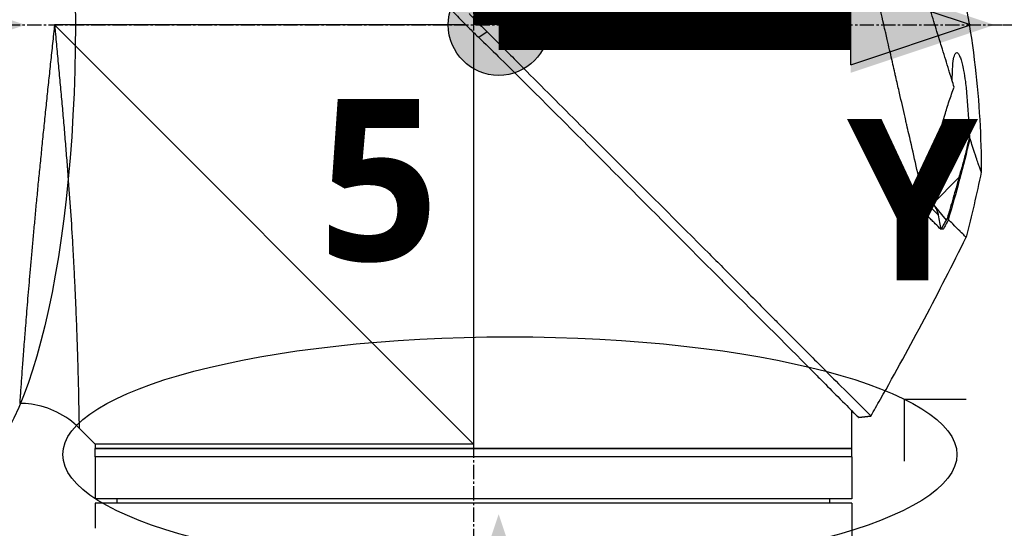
# Model space of a CAD drawing. Header units: millimetres. Extents: x 0 to 4378, y 0 to 2376.
# Tile 163 of 236: x 1472 to 1590, y 1697 to 1757. Entities that reach past the tile are written whole.
import ezdxf

# ---------------------------------------------------------------- set-up
doc = ezdxf.new("R2010")
doc.units = ezdxf.units.MM
doc.header["$LTSCALE"] = 0.2
doc.linetypes.add('CENTER2', pattern=[1.125, 0.75, -0.125, 0.125, -0.125])
for name, color, linetype in [('02_Center Line', 1, 'CENTER2'), ('07_Special Line2', 76, 'Continuous'), ('12_Before Rev.Num.', 5, 'Continuous'), ('13_After Rev.Num.', 6, 'Continuous')]:
    doc.layers.add(name, color=color, linetype=linetype)
doc.layers.add('14_Mark', color=7, linetype='Continuous', true_color=0xe03c31)
doc.styles.add('Rainbow-5.0 Style', font='malgunsl.ttf')
doc.dimstyles.new('Rainbow-5.0 Style', dxfattribs={"dimtxt": 4, "dimasz": 2.5, "dimexe": 1, "dimexo": 1, "dimgap": 1, "dimtad": 1, "dimdsep": 46, "dimtxsty": 'Rainbow-5.0 Style', "dimcen": 0, "dimclrd": 251, "dimclre": 251, "dimclrt": 7, "dimazin": 3, "dimtp": 0.1, "dimtm": 0.1, "dimtfac": 0.61, "dimtmove": 0, "dimatfit": 3, "dimfxl": 1, "dimlwd": -1, "dimlwe": -1, "dimarcsym": 1})

# ---------------------------------------------------------------- blocks, each defined once
blk = doc.blocks.new('A$C44151a85')
for p, q in [((-156.25, 1047.15), (-206.1, 1097)), ((-157.15, 1097), (-206.1, 1097)), ((-156.25, 1096.11), (-156.25, 1047.15)), ((-154.63, 1096.18), (-155.63, 1095.5)), ((-98.49, 1078.85), (-101.61, 1075.72)), ((-102.71, 1076.16), (-102.71, 1076.16)), ((-102.08, 1074.12), (-102.39, 1075.84)), ((-101.47, 1075.57), (-100.02, 1073.77)), ((-101.17, 1074.63), (-101.17, 1074.63)), ((-99.79, 1073.9), (-99.79, 1073.9)), ((-209.88, 1057), (-209.88, 1057)), ((-111.25, 1048.65), (-111.25, 1051.15)), ((-110.41, 1050.31), (-108.96, 1050.49)), ((-108.96, 1050.49), (-108.96, 1050.49)), ((-202.75, 1048.65), (-203.17, 1049.07)), ((-202.75, 1048.65), (-202.75, 1048.65)), ((-202.75, 1048.65), (-201.25, 1047.15)), ((-111.25, 1048.65), (-111.25, 1048.65)), ((-111.25, 1046.65), (-111.25, 1048.65)), ((-201.25, 1047.15), (-201.25, 1046.65)), ((-201.25, 1047.15), (-201.25, 1047.15)), ((-201.25, 1046.65), (-111.25, 1046.65)), ((-111.25, 1046.65), (-201.25, 1046.65)), ((-201.25, 1045.65), (-201.25, 1046.65)), ((-111.25, 1045.65), (-111.25, 1046.65)), ((-111.25, 1045.65), (-201.25, 1045.65)), ((-201.25, 1045.65), (-201.25, 1040.65)), ((-111.25, 1045.65), (-201.25, 1045.65)), ((-111.25, 1045.65), (-111.25, 1040.65)), ((-111.25, 1040.65), (-201.25, 1040.65)), ((-198.64, 1040.15), (-198.65, 1040.65)), ((-113.86, 1040.15), (-113.85, 1040.65)), ((-111.25, 1040.15), (-201.25, 1040.15)), ((-201.25, 1040.15), (-201.25, 1037.15)), ((-111.25, 1040.15), (-111.25, 1033.84))]:
    blk.add_line(p, q)
for centre, major_axis, ratio, start_param, end_param in [((-280.96, 1127.65), (-44.19, -183.8), 1, 1.51817, 1.570796), ((-2518.5, 2514), (-765.25, 2704.52), 0.999799, 3.899585, 3.900232), ((-94.56, 1070.26), (-157.24, -287.66), 0.019111, 4.710355, 4.714425), ((-126.79, 1099.87), (29.02, -28.06), 0.006576, 0.377371, 0.391215), ((-127.59, 1098.98), (29.37, -28.27), 0.004865, 5.887634, 5.901943), ((-189.95, 1108.95), (92.5, 175.69), 0.499327, 4.653394, 4.763255), ((-449.08, 1245.73), (133.4, 370.15), 0.996605, 4.537773, 4.543581)]:
    blk.add_ellipse(centre, major_axis=major_axis, ratio=ratio, start_param=start_param, end_param=end_param)
for points, knots in [([(-102.94, 1077.46), (-103.41, 1079.48), (-103.91, 1081.67), (-104.53, 1084.4), (-104.62, 1084.75), (-104.74, 1085.29), (-104.78, 1085.47), (-105.04, 1086.62), (-105.24, 1087.5), (-105.59, 1089.01), (-105.72, 1089.6), (-105.92, 1090.46), (-105.99, 1090.77), (-106.08, 1091.15), (-106.1, 1091.23), (-106.19, 1091.63), (-106.27, 1091.97), (-106.52, 1093.07), (-106.7, 1093.85), (-106.93, 1094.84), (-106.97, 1095.04), (-107.08, 1095.52), (-107.14, 1095.79), (-107.24, 1096.23), (-107.29, 1096.41), (-107.87, 1098.96), (-108.43, 1101.4), (-109.14, 1104.49), (-109.28, 1105.12), (-109.57, 1106.37), (-109.71, 1106.98), (-110.13, 1108.82), (-110.4, 1110.03), (-110.76, 1111.56), (-110.83, 1111.88), (-110.98, 1112.52), (-111.05, 1112.84), (-111.16, 1113.33), (-111.2, 1113.48), (-111.27, 1113.79), (-111.3, 1113.94), (-111.46, 1114.65), (-111.6, 1115.22), (-111.79, 1116.09), (-111.86, 1116.38), (-111.99, 1116.96), (-112.06, 1117.24), (-112.26, 1118.1), (-112.38, 1118.67), (-112.77, 1120.34), (-113.02, 1121.45), (-113.52, 1123.61), (-113.76, 1124.67), (-114.23, 1126.74), (-114.46, 1127.74), (-114.8, 1129.2), (-114.91, 1129.68), (-115.12, 1130.62), (-115.23, 1131.08), (-115.44, 1131.98), (-115.54, 1132.43), (-116.04, 1134.6), (-116.4, 1136.17), (-116.96, 1138.63), (-117.18, 1139.59), (-117.51, 1141.05), (-117.64, 1141.62), (-117.8, 1142.29), (-117.84, 1142.46), (-117.89, 1142.7), (-117.91, 1142.77), (-117.95, 1142.97), (-117.98, 1143.09), (-118.05, 1143.4), (-118.09, 1143.58), (-118.15, 1143.85), (-118.18, 1143.95), (-118.21, 1144.07), (-118.21, 1144.11), (-118.24, 1144.24), (-118.26, 1144.32), (-118.29, 1144.43), (-118.29, 1144.46), (-118.29, 1144.46)], [0.000001, 0.000001, 0.000001, 0.000001, 0.87198, 0.87198, 0.998176, 0.998176, 1.064575, 1.064575, 1.41457, 1.41457, 1.596219, 1.596219, 1.693857, 1.693857, 1.719166, 1.719166, 1.837725, 1.837725, 2.111396, 2.111396, 2.182409, 2.182409, 2.276499, 2.276499, 2.337341, 2.337341, 3.162147, 3.162147, 3.373842, 3.373842, 3.579811, 3.579811, 3.984502, 3.984502, 4.09507, 4.09507, 4.202311, 4.202311, 4.255972, 4.255972, 4.304596, 4.304596, 4.486711, 4.486711, 4.581165, 4.581165, 4.673894, 4.673894, 4.859509, 4.859509, 5.231419, 5.231419, 5.60592, 5.60592, 5.979077, 5.979077, 6.165933, 6.165933, 6.351964, 6.351964, 6.539189, 6.539189, 7.288579, 7.288579, 7.860772, 7.860772, 8.290537, 8.290537, 8.451715, 8.451715, 8.522248, 8.522248, 8.654959, 8.654959, 8.889881, 8.889881, 9.06617, 9.06617, 9.132077, 9.132077, 9.362293, 9.362293, 9.592797, 9.592797, 9.592797, 9.592797]), ([(-202.94, 1142.84), (-202.94, 1142.84), (-202.94, 1142.84), (-202.94, 1142.83), (-202.94, 1142.83), (-202.94, 1142.83), (-202.94, 1142.83), (-202.94, 1142.83), (-202.93, 1142.82), (-202.92, 1142.81), (-202.91, 1142.79), (-202.86, 1142.73), (-202.81, 1142.68), (-202.59, 1142.46), (-202.37, 1142.24), (-201.34, 1141.2), (-200.13, 1139.99), (-198.12, 1138.01), (-197.63, 1137.54), (-194.35, 1134.3), (-190.88, 1130.8), (-186.77, 1126.7), (-186.47, 1126.4), (-183.93, 1123.86), (-181.58, 1121.51), (-175.7, 1115.65), (-172.07, 1112.05), (-166.65, 1106.64), (-164.85, 1104.84), (-160.25, 1100.2), (-158.16, 1098.04), (-157.76, 1097.62)], [0.000047, 0.000047, 0.000047, 0.000047, 0.011008, 0.011008, 0.020393, 0.020393, 0.039197, 0.039197, 0.07693, 0.07693, 0.152825, 0.152825, 0.305669, 0.305669, 0.610232, 0.610232, 1.419716, 1.419716, 1.651889, 1.651889, 2.978842, 2.978842, 3.080675, 3.080675, 3.850394, 3.850394, 4.95171, 4.95171, 5.489352, 5.489352, 6.333255, 6.333255, 6.333255, 6.333255]), ([(-99.06, 1089.6), (-99.15, 1089.88), (-99.24, 1090.17), (-99.41, 1090.74), (-99.51, 1091.04), (-99.66, 1091.53), (-99.72, 1091.73), (-100.03, 1092.75), (-100.29, 1093.59), (-100.74, 1095.03), (-100.92, 1095.62), (-101.35, 1097.01), (-101.6, 1097.83), (-102.01, 1099.13), (-102.15, 1099.61), (-102.47, 1100.65), (-102.65, 1101.2), (-103.02, 1102.41), (-103.22, 1103.06), (-103.65, 1104.46), (-103.88, 1105.21), (-104.39, 1106.84), (-104.65, 1107.71), (-105, 1108.81), (-105.07, 1109.03), (-105.29, 1109.75), (-105.45, 1110.25), (-105.77, 1111.24), (-105.92, 1111.74), (-106.24, 1112.73), (-106.4, 1113.23), (-106.72, 1114.21), (-106.88, 1114.71), (-107.18, 1115.63), (-107.33, 1116.1), (-107.55, 1116.8), (-107.63, 1117.05), (-107.87, 1117.79), (-108.02, 1118.27), (-108.31, 1119.18), (-108.45, 1119.61), (-108.74, 1120.51), (-108.89, 1120.99), (-109.19, 1121.92), (-109.33, 1122.38), (-110.06, 1124.66), (-110.61, 1126.4), (-111.26, 1128.45), (-111.38, 1128.85), (-111.63, 1129.64), (-111.76, 1130.03), (-112.11, 1131.17), (-112.34, 1131.89), (-112.77, 1133.28), (-112.98, 1133.94), (-113.34, 1135.09), (-113.49, 1135.59), (-113.9, 1136.9), (-114.12, 1137.64), (-114.46, 1138.76), (-114.58, 1139.18), (-114.77, 1139.82), (-114.84, 1140.07), (-114.94, 1140.43), (-114.98, 1140.57), (-115.02, 1140.73), (-115.03, 1140.77), (-115.08, 1140.94), (-115.1, 1141.05), (-115.14, 1141.18), (-115.15, 1141.22), (-115.15, 1141.22)], [0.000001, 0.000001, 0.000001, 0.000001, 0.11946, 0.11946, 0.241052, 0.241052, 0.321692, 0.321692, 0.643653, 0.643653, 0.858623, 0.858623, 1.144694, 1.144694, 1.308122, 1.308122, 1.494874, 1.494874, 1.708069, 1.708069, 1.951832, 1.951832, 2.230695, 2.230695, 2.303189, 2.303189, 2.46479, 2.46479, 2.625297, 2.625297, 2.787922, 2.787922, 2.946664, 2.946664, 3.08253, 3.08253, 3.156368, 3.156368, 3.305764, 3.305764, 3.43529, 3.43529, 3.579096, 3.579096, 3.721833, 3.721833, 4.292184, 4.292184, 4.435257, 4.435257, 4.578157, 4.578157, 4.862917, 4.862917, 5.148905, 5.148905, 5.393875, 5.393875, 5.822939, 5.822939, 6.144758, 6.144758, 6.385994, 6.385994, 6.566823, 6.566823, 6.63475, 6.63475, 6.873456, 6.873456, 7.112007, 7.112007, 7.112007, 7.112007]), ([(-103.44, 1118.7), (-99.89, 1110.22), (-97.61, 1101.12), (-96.08, 1087.85), (-95.84, 1083.67), (-95.83, 1079.5)], [0, 0, 0, 0, 2.758267, 2.758267, 4.009408, 4.009408, 4.009408, 4.009408]), ([(-156.77, 1098.35), (-156.72, 1098.29), (-156.63, 1098.2), (-156.42, 1097.99), (-156.34, 1097.9), (-156.07, 1097.62), (-155.89, 1097.44), (-155.53, 1097.08), (-155.34, 1096.88), (-155.08, 1096.63), (-154.99, 1096.54), (-154.77, 1096.32), (-154.66, 1096.21), (-154.63, 1096.18)], [0.0012617, 0.0012617, 0.0012617, 0.0012617, 0.0227877, 0.0227877, 0.0388309, 0.0388309, 0.0709865, 0.0709865, 0.1023123, 0.1023123, 0.1191004, 0.1191004, 0.1425667, 0.1425667, 0.1425667, 0.1425667]), ([(-206.1, 1097), (-206.12, 1096.82), (-206.14, 1096.63), (-206.16, 1096.45), (-206.18, 1096.26), (-206.2, 1096.08), (-206.22, 1095.89), (-206.26, 1095.52), (-206.29, 1095.16), (-206.33, 1094.79), (-206.37, 1094.42), (-206.41, 1094.05), (-206.45, 1093.69), (-206.49, 1093.32), (-206.53, 1092.96), (-206.57, 1092.59), (-206.64, 1091.86), (-206.72, 1091.14), (-206.8, 1090.41), (-206.88, 1089.69), (-206.95, 1088.97), (-207.03, 1088.25), (-207.1, 1087.53), (-207.18, 1086.81), (-207.25, 1086.1), (-207.25, 1086.09), (-207.25, 1086.09), (-207.25, 1086.09), (-207.32, 1085.38), (-207.4, 1084.67), (-207.47, 1083.97), (-207.47, 1083.96), (-207.47, 1083.96), (-207.47, 1083.95), (-207.51, 1083.6), (-207.54, 1083.25), (-207.58, 1082.91), (-207.58, 1082.9), (-207.58, 1082.9), (-207.58, 1082.89), (-207.61, 1082.55), (-207.65, 1082.2), (-207.68, 1081.86), (-207.68, 1081.86), (-207.68, 1081.85), (-207.68, 1081.85), (-207.75, 1081.16), (-207.82, 1080.48), (-207.89, 1079.81), (-207.89, 1079.8), (-207.89, 1079.8), (-207.89, 1079.79), (-207.96, 1079.12), (-208.02, 1078.45), (-208.09, 1077.8), (-208.09, 1077.79), (-208.09, 1077.79), (-208.09, 1077.78), (-208.15, 1077.13), (-208.21, 1076.48), (-208.27, 1075.84), (-208.27, 1075.83), (-208.27, 1075.83), (-208.28, 1075.82), (-208.34, 1075.18), (-208.4, 1074.54), (-208.46, 1073.91), (-208.51, 1073.29), (-208.57, 1072.67), (-208.63, 1072.06), (-208.63, 1072.06), (-208.63, 1072.05), (-208.63, 1072.05), (-208.66, 1071.74), (-208.69, 1071.44), (-208.71, 1071.13), (-208.74, 1070.84), (-208.77, 1070.54), (-208.79, 1070.25), (-208.79, 1070.24), (-208.79, 1070.24), (-208.79, 1070.23), (-208.82, 1069.94), (-208.85, 1069.65), (-208.87, 1069.36), (-208.87, 1069.36), (-208.87, 1069.35), (-208.87, 1069.35), (-208.9, 1069.06), (-208.92, 1068.78), (-208.95, 1068.5), (-208.95, 1068.49), (-208.95, 1068.49), (-208.95, 1068.48), (-209, 1067.91), (-209.05, 1067.35), (-209.1, 1066.81), (-209.14, 1066.27), (-209.19, 1065.74), (-209.23, 1065.23), (-209.23, 1065.22), (-209.23, 1065.22), (-209.23, 1065.22), (-209.27, 1064.7), (-209.32, 1064.2), (-209.36, 1063.71), (-209.36, 1063.71), (-209.36, 1063.7), (-209.36, 1063.7), (-209.4, 1063.21), (-209.44, 1062.73), (-209.47, 1062.27), (-209.47, 1062.27), (-209.47, 1062.26), (-209.48, 1062.26), (-209.51, 1061.8), (-209.55, 1061.35), (-209.58, 1060.91), (-209.58, 1060.91), (-209.58, 1060.9), (-209.58, 1060.9), (-209.6, 1060.68), (-209.62, 1060.47), (-209.63, 1060.26), (-209.63, 1060.25), (-209.64, 1060.25), (-209.64, 1060.25), (-209.65, 1060.04), (-209.67, 1059.83), (-209.68, 1059.63), (-209.68, 1059.62), (-209.68, 1059.62), (-209.68, 1059.62), (-209.72, 1059.21), (-209.75, 1058.81), (-209.78, 1058.43), (-209.78, 1058.43), (-209.78, 1058.43), (-209.78, 1058.43), (-209.81, 1058.05), (-209.83, 1057.69), (-209.86, 1057.34), (-209.86, 1057.34), (-209.86, 1057.34), (-209.86, 1057.34), (-209.88, 1056.99), (-209.91, 1056.66), (-209.93, 1056.34), (-209.96, 1056.03), (-209.98, 1055.74), (-210, 1055.46), (-210, 1055.45), (-210, 1055.45), (-210, 1055.45), (-210.04, 1054.89), (-210.07, 1054.39), (-210.11, 1053.96), (-210.11, 1053.85), (-210.12, 1053.75), (-210.13, 1053.65), (-210.13, 1053.55), (-210.14, 1053.45), (-210.15, 1053.36), (-210.16, 1053.18), (-210.17, 1053.02), (-210.18, 1052.87), (-210.2, 1052.58), (-210.22, 1052.37), (-210.23, 1052.22), (-210.23, 1052.15), (-210.24, 1052.09), (-210.24, 1052.06), (-210.24, 1052.02), (-210.24, 1052), (-210.24, 1052), (-210.24, 1052), (-210.24, 1052), (-210.24, 1052)], [-0.00005797, -0.00005797, -0.00005797, -0.00005797, 0.00049405, 0.00049405, 0.00049405, 0.00104607, 0.00104607, 0.00104607, 0.0021501, 0.0021501, 0.0021501, 0.00325414, 0.00325414, 0.00325414, 0.00435817, 0.00435817, 0.00435817, 0.00656624, 0.00656624, 0.00656624, 0.00877431, 0.00877431, 0.00877431, 0.01098238, 0.01098238, 0.01098238, 0.01099361, 0.01099361, 0.01099361, 0.01319044, 0.01319044, 0.01319044, 0.01320357, 0.01320357, 0.01320357, 0.01429448, 0.01429448, 0.01429448, 0.01430847, 0.01430847, 0.01430847, 0.01539851, 0.01539851, 0.01539851, 0.01541335, 0.01541335, 0.01541335, 0.01760658, 0.01760658, 0.01760658, 0.01762291, 0.01762291, 0.01762291, 0.01981465, 0.01981465, 0.01981465, 0.01983223, 0.01983223, 0.01983223, 0.02202272, 0.02202272, 0.02202272, 0.02204132, 0.02204132, 0.02204132, 0.02425053, 0.02425053, 0.02425053, 0.02643885, 0.02643885, 0.02643885, 0.02645881, 0.02645881, 0.02645881, 0.02756281, 0.02756281, 0.02756281, 0.02864692, 0.02864692, 0.02864692, 0.02866725, 0.02866725, 0.02866725, 0.02975095, 0.02975095, 0.02975095, 0.02977133, 0.02977133, 0.02977133, 0.03085499, 0.03085499, 0.03085499, 0.03087541, 0.03087541, 0.03087541, 0.03308346, 0.03308346, 0.03308346, 0.03527112, 0.03527112, 0.03527112, 0.03529119, 0.03529119, 0.03529119, 0.03747919, 0.03747919, 0.03747919, 0.03749882, 0.03749882, 0.03749882, 0.03968726, 0.03968726, 0.03968726, 0.03970627, 0.03970627, 0.03970627, 0.04189533, 0.04189533, 0.04189533, 0.04191356, 0.04191356, 0.04191356, 0.04299936, 0.04299936, 0.04299936, 0.04301713, 0.04301713, 0.04301713, 0.0441034, 0.0441034, 0.0441034, 0.0441207, 0.0441207, 0.0441207, 0.04631147, 0.04631147, 0.04631147, 0.04632769, 0.04632769, 0.04632769, 0.04851953, 0.04851953, 0.04851953, 0.0485346, 0.0485346, 0.0485346, 0.05074146, 0.05074146, 0.05074146, 0.05293567, 0.05293567, 0.05293567, 0.05294817, 0.05294817, 0.05294817, 0.05735181, 0.05735181, 0.05735181, 0.05845584, 0.05845584, 0.05845584, 0.05955987, 0.05955987, 0.05955987, 0.06176794, 0.06176794, 0.06176794, 0.06618408, 0.06618408, 0.06618408, 0.06839215, 0.06839215, 0.06839215, 0.07060022, 0.07060022, 0.07060022, 0.07060712, 0.07060712, 0.07060712, 0.07060712]), ([(-206.1, 1097), (-206.08, 1096.81), (-206.04, 1096.43), (-205.97, 1095.66), (-205.84, 1094.32), (-205.66, 1092.42), (-205.45, 1090.15), (-205.24, 1087.9), (-205.04, 1085.65), (-204.85, 1083.41), (-204.67, 1081.2), (-204.44, 1078.31), (-204.19, 1074.81), (-204, 1071.78), (-203.89, 1069.82), (-203.82, 1068.52), (-203.74, 1066.96), (-203.65, 1065.15), (-203.58, 1063.43), (-203.51, 1061.79), (-203.46, 1060.23), (-203.41, 1059), (-203.38, 1058.05), (-203.36, 1057.13), (-203.32, 1056.05), (-203.28, 1054.47), (-203.24, 1052.76), (-203.22, 1051.54), (-203.2, 1050.86), (-203.2, 1050.45), (-203.18, 1049.82), (-203.18, 1049.35), (-203.17, 1049.11), (-203.17, 1049.07), (-203.17, 1049.07)], [-0.00005585, -0.00005585, -0.00005585, -0.00005585, 0.00051707, 0.00109, 0.00223584, 0.00452754, 0.00681923, 0.00911093, 0.01140263, 0.01369432, 0.01598602, 0.01827771, 0.0228611, 0.02744449, 0.02859034, 0.02973619, 0.03202788, 0.03431958, 0.03661127, 0.03890297, 0.04119466, 0.04348636, 0.04463221, 0.04577806, 0.04806975, 0.05036145, 0.05494484, 0.05952823, 0.06067408, 0.06181992, 0.06411162, 0.06869501, 0.0709867, 0.07327246, 0.07327246, 0.07327246, 0.07327246]), ([(-157.76, 1097.62), (-157.71, 1097.57), (-157.4, 1097.25), (-157.04, 1096.89), (-156.86, 1096.71), (-156.5, 1096.35), (-156.32, 1096.18), (-155.98, 1095.84), (-155.69, 1095.56), (-155.62, 1095.5)], [0.00043088, 0.00043088, 0.00043088, 0.00043088, 0.0154414, 0.0154414, 0.03075173, 0.03075173, 0.04552895, 0.04552895, 0.05960793, 0.05960793, 0.05960793, 0.05960793]), ([(-155.62, 1095.5), (-154.85, 1094.76), (-154.09, 1094.01), (-152.41, 1092.37), (-151.5, 1091.47), (-148.65, 1088.64), (-146.71, 1086.7), (-140.79, 1080.77), (-136.84, 1076.79), (-131.09, 1071.03), (-129.16, 1069.1), (-126.99, 1066.92), (-126.68, 1066.61), (-122.19, 1062.11), (-118.39, 1058.32), (-115.32, 1055.23), (-115.12, 1055.03), (-114.18, 1054.07), (-113.49, 1053.39), (-112.11, 1052.01), (-111.48, 1051.38), (-110.85, 1050.74), (-110.69, 1050.58), (-110.52, 1050.42), (-110.48, 1050.38), (-110.44, 1050.34), (-110.43, 1050.33), (-110.42, 1050.32), (-110.42, 1050.32), (-110.42, 1050.31), (-110.42, 1050.31), (-110.41, 1050.31), (-110.41, 1050.31), (-110.41, 1050.31), (-110.41, 1050.31), (-110.41, 1050.31)], [-7.620463, -7.620463, -7.620463, -7.620463, -7.336805, -7.336805, -6.999081, -6.999081, -6.270272, -6.270272, -4.749597, -4.749597, -3.95115, -3.95115, -3.814973, -3.814973, -1.971605, -1.971605, -1.846597, -1.846597, -1.347406, -1.347406, -0.675491, -0.675491, -0.339165, -0.339165, -0.169556, -0.169556, -0.084774, -0.084774, -0.042597, -0.042597, -0.021599, -0.021599, -0.011128, -0.011128, -0.000028, -0.000028, -0.000028, -0.000028]), ([(-154.63, 1096.18), (-154.36, 1095.91), (-154.11, 1095.67), (-153.49, 1095.04), (-153.2, 1094.75), (-152.34, 1093.9), (-151.77, 1093.33), (-150.06, 1091.61), (-148.92, 1090.47), (-145.51, 1087.06), (-143.26, 1084.81), (-135.92, 1077.48), (-131.69, 1073.29), (-127.67, 1069.26), (-127.12, 1068.71), (-126.05, 1067.63), (-125.51, 1067.09), (-123.6, 1065.17), (-122.34, 1063.88), (-120.73, 1062.27), (-120.34, 1061.89), (-119.16, 1060.7), (-118.4, 1059.94), (-117.35, 1058.89), (-117.03, 1058.57), (-116.14, 1057.68), (-115.58, 1057.12), (-114.12, 1055.66), (-113.28, 1054.79), (-111.39, 1052.92), (-110.48, 1052.03), (-109.57, 1051.12), (-109.34, 1050.88), (-109.11, 1050.65), (-109.05, 1050.59), (-109.01, 1050.54), (-109, 1050.53), (-108.99, 1050.52), (-108.98, 1050.51), (-108.97, 1050.5), (-108.97, 1050.5), (-108.97, 1050.5), (-108.96, 1050.5), (-108.96, 1050.49), (-108.96, 1050.49), (-108.96, 1050.49), (-108.96, 1050.49), (-108.96, 1050.49)], [0, 0, 0, 0, 0.115596, 0.115596, 0.212113, 0.212113, 0.405093, 0.405093, 0.790972, 0.790972, 1.563393, 1.563393, 3.332159, 3.332159, 3.60987, 3.60987, 3.890806, 3.890806, 4.623507, 4.623507, 4.856845, 4.856845, 5.35641, 5.35641, 5.576842, 5.576842, 5.990665, 5.990665, 6.711546, 6.711546, 7.79125, 7.79125, 8.330789, 8.330789, 8.599474, 8.599474, 8.666532, 8.666532, 8.716444, 8.716444, 8.791539, 8.791539, 8.829086, 8.829086, 8.847858, 8.847858, 8.871461, 8.871461, 8.871461, 8.871461]), ([(-99.28, 1090.31), (-99.28, 1090.95), (-99.27, 1091.41), (-99.23, 1092.19), (-99.19, 1092.63), (-99.07, 1093.24), (-99.01, 1093.45), (-98.87, 1093.68), (-98.79, 1093.73), (-98.67, 1093.69), (-98.58, 1093.63), (-98.4, 1093.3), (-98.34, 1093.15), (-98.22, 1092.79), (-98.16, 1092.6), (-98.05, 1092.14), (-97.99, 1091.87), (-97.86, 1091.17), (-97.79, 1090.72), (-97.64, 1089.6), (-97.6, 1089.04), (-97.55, 1088.4), (-97.53, 1088.17), (-97.4, 1086.52), (-97.31, 1085.14), (-97.23, 1083.67)], [-1.705013, -1.705013, -1.705013, -1.705013, -1.556708, -1.556708, -1.329106, -1.329106, -1.145925, -1.145925, -0.996981, -0.996981, -0.898581, -0.898581, -0.842466, -0.842466, -0.790237, -0.790237, -0.729818, -0.729818, -0.639276, -0.639276, -0.510567, -0.510567, -0.441089, -0.441089, -0.000001, -0.000001, -0.000001, -0.000001]), ([(-100.16, 1086.28), (-100, 1086.84), (-99.83, 1087.4), (-99.46, 1088.51), (-99.26, 1089.06), (-99.06, 1089.6)], [0.000001, 0.000001, 0.000001, 0.000001, 0.1746079, 0.1746079, 0.3493254, 0.3493254, 0.3493254, 0.3493254]), ([(-102.94, 1077.46), (-102.46, 1078.87), (-101.97, 1080.36), (-101.03, 1083.34), (-100.57, 1084.85), (-100.16, 1086.28)], [0.000001, 0.000001, 0.000001, 0.000001, 0.4445869, 0.4445869, 0.8865288, 0.8865288, 0.8865288, 0.8865288]), ([(-97.23, 1083.67), (-97.43, 1082.87), (-97.63, 1082.06), (-98.05, 1080.45), (-98.27, 1079.65), (-98.49, 1078.85)], [0.000001, 0.000001, 0.000001, 0.000001, 0.2490275, 0.2490275, 0.498054, 0.498054, 0.498054, 0.498054]), ([(-97.16, 1083.46), (-97.17, 1083.49), (-97.18, 1083.52), (-97.21, 1083.6), (-97.22, 1083.64), (-97.23, 1083.67)], [-0.04707166, -0.04707166, -0.04707166, -0.04707166, -0.02156687, -0.02156687, -0.00000099, -0.00000099, -0.00000099, -0.00000099]), ([(-95.83, 1079.5), (-95.83, 1079.5), (-95.83, 1079.5), (-95.83, 1079.5), (-95.83, 1079.51), (-95.86, 1079.57), (-95.9, 1079.69), (-95.91, 1079.71), (-95.92, 1079.73), (-95.92, 1079.75), (-95.98, 1079.9), (-96.05, 1080.1), (-96.11, 1080.27), (-96.14, 1080.36), (-96.16, 1080.44), (-96.19, 1080.51), (-96.26, 1080.72), (-96.34, 1080.96), (-96.43, 1081.23), (-96.56, 1081.61), (-96.71, 1082.05), (-96.87, 1082.55), (-96.96, 1082.84), (-97.06, 1083.14), (-97.16, 1083.46)], [-0.9997805, -0.9997805, -0.9997805, -0.9997805, -0.9852531, -0.9852531, -0.9852531, -0.7801742, -0.7801742, -0.7801742, -0.75, -0.75, -0.75, -0.5788911, -0.5788911, -0.5788911, -0.5, -0.5, -0.5, -0.3424334, -0.3424334, -0.3424334, -0.1230002, -0.1230002, -0.1230002, 0, 0, 0, 0]), ([(-98.49, 1078.85), (-98.51, 1078.76), (-98.54, 1078.66), (-98.6, 1078.45), (-98.63, 1078.35), (-98.71, 1078.04), (-98.77, 1077.84), (-98.94, 1077.23), (-99.06, 1076.83), (-99.41, 1075.61), (-99.65, 1074.81), (-99.89, 1074)], [-0.5086362, -0.5086362, -0.5086362, -0.5086362, -0.4739534, -0.4739534, -0.441906, -0.441906, -0.3787937, -0.3787937, -0.2524889, -0.2524889, -0.000008, -0.000008, -0.000008, -0.000008]), ([(-102.39, 1075.84), (-102.47, 1075.92), (-102.61, 1076.06), (-102.83, 1076.27), (-102.99, 1076.43), (-103.13, 1076.57), (-103.24, 1076.68), (-103.25, 1076.7), (-103.26, 1076.71), (-103.28, 1076.72), (-103.3, 1076.74), (-103.32, 1076.76), (-103.35, 1076.79)], [-1, -1, -1, -1, -0.75, -0.75, -0.75, -0.5269223, -0.5269223, -0.5269223, -0.5, -0.5, -0.5, -0.441661, -0.441661, -0.441661, -0.441661]), ([(-101.61, 1075.72), (-101.83, 1075.94), (-102.06, 1076.17), (-102.31, 1076.42), (-102.32, 1076.43), (-102.33, 1076.44), (-102.34, 1076.45), (-102.66, 1076.77), (-102.92, 1077.03), (-103.1, 1077.21)], [0, 0, 0, 0, 0.2423045, 0.2423045, 0.2423045, 0.25, 0.25, 0.25, 0.4698867, 0.4698867, 0.4698867, 0.4698867]), ([(-102.08, 1074.12), (-102.34, 1074.38), (-102.61, 1074.65), (-103.21, 1075.25), (-103.54, 1075.57), (-103.87, 1075.9)], [0, 0, 0, 0, 0.2242367, 0.2242367, 0.4651784, 0.4651784, 0.4651784, 0.4651784]), ([(-100.91, 1074.37), (-101.13, 1074.59), (-101.36, 1074.82), (-101.6, 1075.06), (-101.61, 1075.07), (-101.61, 1075.07), (-101.61, 1075.07), (-101.86, 1075.31), (-102.12, 1075.58), (-102.39, 1075.84)], [-1, -1, -1, -1, -0.5031772, -0.5031772, -0.5031772, -0.5, -0.5, -0.5, 0, 0, 0, 0]), ([(-101.47, 1075.57), (-101.48, 1075.58), (-101.49, 1075.58), (-101.5, 1075.6), (-101.5, 1075.6), (-101.52, 1075.62), (-101.53, 1075.64), (-101.56, 1075.66), (-101.57, 1075.68), (-101.58, 1075.69), (-101.59, 1075.7), (-101.6, 1075.71), (-101.61, 1075.72), (-101.61, 1075.72)], [0.000001, 0.000001, 0.000001, 0.000001, 0.00272697, 0.00272697, 0.00542648, 0.00542648, 0.01073802, 0.01073802, 0.01585747, 0.01585747, 0.01837058, 0.01837058, 0.02084972, 0.02084972, 0.02084972, 0.02084972]), ([(-100.91, 1074.37), (-100.92, 1074.42), (-100.96, 1074.67), (-101.22, 1075.21), (-101.34, 1075.4), (-101.47, 1075.57)], [0.00000226, 0.00000226, 0.00000226, 0.00000226, 0.01532774, 0.01532774, 0.02361868, 0.02361868, 0.02361868, 0.02361868]), ([(-100.62, 1072.69), (-100.68, 1072.96), (-100.73, 1073.26), (-100.82, 1073.8), (-100.87, 1074.12), (-100.91, 1074.37)], [0.000001, 0.000001, 0.000001, 0.000001, 0.083636, 0.083636, 0.1696312, 0.1696312, 0.1696312, 0.1696312]), ([(-100.62, 1072.69), (-100.84, 1072.9), (-101.07, 1073.12), (-101.43, 1073.48), (-101.56, 1073.61), (-101.75, 1073.8), (-101.81, 1073.86), (-101.91, 1073.96), (-101.94, 1073.99), (-101.99, 1074.04), (-102.01, 1074.06), (-102.05, 1074.09), (-102.06, 1074.11), (-102.08, 1074.12)], [0.000001, 0.000001, 0.000001, 0.000001, 0.2318332, 0.2318332, 0.3483456, 0.3483456, 0.40613, 0.40613, 0.4349144, 0.4349144, 0.4492809, 0.4492809, 0.4664527, 0.4664527, 0.4664527, 0.4664527]), ([(-100.02, 1073.77), (-100.11, 1073.61), (-100.2, 1073.46), (-100.37, 1073.15), (-100.46, 1072.99), (-100.54, 1072.83)], [-0.1067409, -0.1067409, -0.1067409, -0.1067409, -0.0533713, -0.0533713, -0.0000018, -0.0000018, -0.0000018, -0.0000018]), ([(-99.89, 1074), (-99.91, 1073.96), (-99.93, 1073.92), (-99.98, 1073.84), (-100, 1073.81), (-100.02, 1073.77)], [-0.02701964, -0.02701964, -0.02701964, -0.02701964, -0.01351028, -0.01351028, -0.000001, -0.000001, -0.000001, -0.000001]), ([(-97.64, 1071.75), (-97.64, 1071.75), (-97.64, 1071.75), (-97.65, 1071.76), (-97.66, 1071.77), (-97.67, 1071.78), (-97.68, 1071.79), (-97.72, 1071.82), (-97.76, 1071.87), (-97.82, 1071.93), (-97.94, 1072.04), (-98.11, 1072.21), (-98.34, 1072.45), (-98.35, 1072.45), (-98.35, 1072.46), (-98.36, 1072.46), (-98.59, 1072.69), (-98.87, 1072.98), (-99.23, 1073.34), (-99.39, 1073.5), (-99.56, 1073.67), (-99.74, 1073.85)], [0.0000759, 0.0000759, 0.0000759, 0.0000759, 0.0768214, 0.0768214, 0.0768214, 0.1521768, 0.1521768, 0.1521768, 0.2988063, 0.2988063, 0.2988063, 0.5714286, 0.5714286, 0.5714286, 0.5782623, 0.5782623, 0.5782623, 0.8701763, 0.8701763, 0.8701763, 1, 1, 1, 1]), ([(-100.54, 1072.83), (-100.56, 1072.81), (-100.57, 1072.79), (-100.6, 1072.74), (-100.61, 1072.71), (-100.62, 1072.69)], [-0.01682573, -0.01682573, -0.01682573, -0.01682573, -0.00841337, -0.00841337, -0.00000101, -0.00000101, -0.00000101, -0.00000101]), ([(-203.17, 1049.07), (-203.94, 1049.84), (-204.84, 1050.48), (-206.76, 1051.43), (-207.8, 1051.75), (-209.31, 1051.97), (-209.78, 1052), (-210.24, 1052)], [0, 0, 0, 0, 0.3242583, 0.3242583, 0.6426929, 0.6426929, 0.7824853, 0.7824853, 0.7824853, 0.7824853]), ([(-110.41, 1050.31), (-110.41, 1050.31), (-110.43, 1050.32), (-110.55, 1050.44), (-110.82, 1050.71), (-111.25, 1051.15)], [-8.6028048, -8.6028048, -8.6028048, -8.6028048, -8.4195703, -8.4195703, -7.7286267, -7.7286267, -7.7286267, -7.7286267]), ([(-156.25, 1047.15), (-156.27, 1047.15), (-156.29, 1047.15), (-158.55, 1047.15), (-160.78, 1047.15), (-165.21, 1047.15), (-167.4, 1047.15), (-170.97, 1047.15), (-172.37, 1047.15), (-174.53, 1047.15), (-175.31, 1047.15), (-178.12, 1047.15), (-180.09, 1047.15), (-183.02, 1047.15), (-184.06, 1047.15), (-186.18, 1047.15), (-187.25, 1047.15), (-189.3, 1047.15), (-190.28, 1047.15), (-192.12, 1047.15), (-192.98, 1047.15), (-194.59, 1047.15), (-195.34, 1047.15), (-196.71, 1047.15), (-197.33, 1047.15), (-198.44, 1047.15), (-198.92, 1047.15), (-199.76, 1047.15), (-200.12, 1047.15), (-200.68, 1047.15), (-200.89, 1047.15), (-201.16, 1047.15), (-201.23, 1047.15), (-201.25, 1047.15)], [-0.005485, -0.005485, -0.005485, -0.005485, 0, 0, 0.672232, 0.672232, 1.344501, 1.344501, 1.792512, 1.792512, 2.048534, 2.048534, 2.731437, 2.731437, 3.121573, 3.121573, 3.559727, 3.559727, 3.997928, 3.997928, 4.436084, 4.436084, 4.874274, 4.874274, 5.31242, 5.31242, 5.750596, 5.750596, 6.188714, 6.188714, 6.626878, 6.626878, 7.015097, 7.015097, 7.015097, 7.015097])]:
    blk.add_open_spline(points, degree=3, knots=knots)
for points in [[(-95.83, 1079.5), (-96.38, 1076.9), (-96.98, 1074.32), (-97.64, 1071.75)], [(-210.24, 1052), (-210.24, 1052), (-210.24, 1052), (-210.24, 1052)], [(-108.96, 1050.49), (-109.45, 1050.43), (-109.93, 1050.37), (-110.41, 1050.31)]]:
    blk.add_open_spline(points, degree=3)
at = {"layer": '02_Center Line', "ltscale": 11.288275}
for p, q in [((-156.25, 1156.44), (-156.25, 911.45)), ((-285.54, 1097), (-83.32, 1097))]:
    blk.add_line(p, q, dxfattribs=at)
blk = doc.blocks.new('*D154')
at = {"color": 251, "linetype": 'ByBlock', "transparency": 16777216}
for p, q in [((1589.36, 1756.68), (1842.2, 1756.68)), ((1838.2, 1649.53), (1838.2, 1746.68)), ((1706.51, 1639.53), (1842.2, 1639.53))]:
    blk.add_line(p, q, dxfattribs=at)
at = {"color": 251, "transparency": 16777216}
for points in [[(1836.53, 1746.68), (1839.86, 1746.68), (1838.2, 1756.68)], [(1836.53, 1649.53), (1839.86, 1649.53), (1838.2, 1639.53)]]:
    blk.add_solid(points, dxfattribs=at)
at = {"layer": 'Defpoints', "color": 0, "transparency": 16777216}
for p in [(1585.36, 1756.68), (1838.2, 1756.68), (1702.51, 1639.53)]:
    blk.add_point(p, dxfattribs=at)
at = {"color": 7, "transparency": 16777216, "insert": (1825.88, 1698.11), "char_height": 16, "attachment_point": 5, "rotation": 90, "style": 'Rainbow-5.0 Style'}
blk.add_mtext('117.15', dxfattribs=at)
blk = doc.blocks.new('*D155')
at = {"color": 251, "linetype": 'ByBlock', "transparency": 16777216}
for p, q in [((1589.36, 1756.68), (1894.22, 1756.68)), ((1890.22, 1746.68), (1890.22, 866.68)), ((1765.23, 856.68), (1894.22, 856.68))]:
    blk.add_line(p, q, dxfattribs=at)
at = {"color": 251, "transparency": 16777216}
for points in [[(1888.55, 1746.68), (1891.88, 1746.68), (1890.22, 1756.68)], [(1888.55, 866.68), (1891.88, 866.68), (1890.22, 856.68)]]:
    blk.add_solid(points, dxfattribs=at)
at = {"layer": 'Defpoints', "color": 0, "transparency": 16777216}
for p in [(1585.36, 1756.68), (1761.23, 856.68), (1890.22, 856.68)]:
    blk.add_point(p, dxfattribs=at)
at = {"color": 7, "transparency": 16777216, "insert": (1877.94, 1306.68), "char_height": 16, "attachment_point": 5, "rotation": 90, "style": 'Rainbow-5.0 Style'}
blk.add_mtext('900', dxfattribs=at)
blk = doc.blocks.new('*D156')
at = {"color": 251, "linetype": 'ByBlock', "transparency": 16777216}
for p, q in [((1526.37, 1808.65), (1526.37, 1872.74)), ((1643.52, 1691.5), (1643.52, 1872.74)), ((1536.37, 1868.74), (1633.52, 1868.74))]:
    blk.add_line(p, q, dxfattribs=at)
at = {"color": 251, "transparency": 16777216}
for points in [[(1536.37, 1870.4), (1536.37, 1867.07), (1526.37, 1868.74)], [(1633.52, 1870.4), (1633.52, 1867.07), (1643.52, 1868.74)]]:
    blk.add_solid(points, dxfattribs=at)
at = {"layer": 'Defpoints', "color": 0, "transparency": 16777216}
for p in [(1643.52, 1868.74), (1526.37, 1804.65), (1643.52, 1687.5)]:
    blk.add_point(p, dxfattribs=at)
at = {"color": 7, "transparency": 16777216, "insert": (1584.94, 1881.05), "char_height": 16, "attachment_point": 5, "style": 'Rainbow-5.0 Style'}
blk.add_mtext('117.15', dxfattribs=at)
blk = doc.blocks.new('A$C19ebd0c3_1234')
for q in [(46.93, -0.78), (54.3, 6.59)]:
    blk.add_line((46.93, 6.59), q)
blk.add_ellipse((0, 0), major_axis=(53.19, 0), ratio=0.263273)
blk = doc.blocks.new('A$C46360d6a')
at = {"layer": '07_Special Line2'}
blk.add_hatch(color=256, dxfattribs=at).paths.add_polyline_path([(49.156, 0), (34.9, 4.752), (34.9, -4.752)])
at = {"layer": '12_Before Rev.Num.'}
blk.add_hatch(color=256, dxfattribs=at).paths.add_polyline_path([(0, 49.156), (-4.752, 34.9), (4.752, 34.9)])
at = {"layer": '14_Mark'}
h = blk.add_hatch(color=256, dxfattribs=at)
h.dxf.hatch_style = 1
h.paths.add_polyline_path([(5, 0, 1), (-5, 0, 1)])
at = {"layer": '07_Special Line2'}
for p, q in [((34.9, -3.96), (34.9, 3.96)), ((46.78, 0), (34.9, 3.96)), ((34.9, -3.96), (46.78, 0))]:
    blk.add_line(p, q, dxfattribs=at)
at = {"layer": '07_Special Line2', "const_width": 5}
blk.add_lwpolyline([(34.9, 0), (0, 0)], dxfattribs=at)
at = {"layer": '12_Before Rev.Num.'}
for p, q in [((0, 46.78), (-3.96, 34.9)), ((3.96, 34.9), (0, 46.78)), ((3.96, 34.9), (-3.96, 34.9))]:
    blk.add_line(p, q, dxfattribs=at)
at = {"layer": '12_Before Rev.Num.', "const_width": 5}
blk.add_lwpolyline([(0, 34.9), (0, 0)], dxfattribs=at)
at = {"layer": '14_Mark'}
blk.add_circle((0, 0), 5, dxfattribs=at)
at = {"layer": '07_Special Line2', "insert": (34.529, -17.308), "char_height": 16, "attachment_point": 4, "style": 'Rainbow-5.0 Style'}
blk.add_mtext('{\\fMalgun Gothic Semilight|b1|i0|c129|p50;Y}', dxfattribs=at)
at = {"layer": '12_Before Rev.Num.', "insert": (-20.587, 35.725), "char_height": 16, "attachment_point": 4, "style": 'Rainbow-5.0 Style'}
blk.add_mtext('{\\fMalgun Gothic Semilight|b1|i0|c129|p50;Z}', dxfattribs=at)
at = {"layer": '14_Mark', "insert": (-17.839, -15.459), "char_height": 16, "attachment_point": 4, "style": 'Rainbow-5.0 Style'}
blk.add_mtext('{\\fMalgun Gothic Semilight|b1|i0|c129|p50;T}', dxfattribs=at)
blk = doc.blocks.new('A$Cc9315064')
at = {"layer": '07_Special Line2'}
blk.add_hatch(color=256, dxfattribs=at).paths.add_polyline_path([(49.156, 0), (34.9, 4.752), (34.9, -4.752)])
at = {"layer": '12_Before Rev.Num.'}
blk.add_hatch(color=256, dxfattribs=at).paths.add_polyline_path([(0, 49.156), (-4.752, 34.9), (4.752, 34.9)])
at = {"layer": '14_Mark'}
h = blk.add_hatch(color=256, dxfattribs=at)
h.dxf.hatch_style = 1
h.paths.add_polyline_path([(5, 0, 1), (-5, 0, 1)])
at = {"layer": '07_Special Line2'}
for p, q in [((34.9, -3.96), (34.9, 3.96)), ((46.78, 0), (34.9, 3.96)), ((34.9, -3.96), (46.78, 0))]:
    blk.add_line(p, q, dxfattribs=at)
at = {"layer": '07_Special Line2', "const_width": 5}
blk.add_lwpolyline([(34.9, 0), (0, 0)], dxfattribs=at)
at = {"layer": '12_Before Rev.Num.'}
for p, q in [((0, 46.78), (-3.96, 34.9)), ((3.96, 34.9), (0, 46.78)), ((3.96, 34.9), (-3.96, 34.9))]:
    blk.add_line(p, q, dxfattribs=at)
at = {"layer": '12_Before Rev.Num.', "const_width": 5}
blk.add_lwpolyline([(0, 34.9), (0, 0)], dxfattribs=at)
at = {"layer": '14_Mark'}
blk.add_circle((0, 0), 5, dxfattribs=at)
at = {"layer": '07_Special Line2', "insert": (34.529, -17.308), "char_height": 16, "attachment_point": 4, "style": 'Rainbow-5.0 Style'}
blk.add_mtext('{\\fMalgun Gothic Semilight|b1|i0|c129|p50;Y}', dxfattribs=at)
at = {"layer": '12_Before Rev.Num.', "insert": (-20.587, 35.725), "char_height": 16, "attachment_point": 4, "style": 'Rainbow-5.0 Style'}
blk.add_mtext('{\\fMalgun Gothic Semilight|b1|i0|c129|p50;Z}', dxfattribs=at)
at = {"layer": '14_Mark', "insert": (-17.839, -15.459), "char_height": 16, "attachment_point": 4, "style": 'Rainbow-5.0 Style'}
blk.add_mtext('{\\fMalgun Gothic Semilight|b1|i0|c129|p50;5}', dxfattribs=at)
blk = doc.blocks.new('A$C3a293ff3')
at = {"layer": '07_Special Line2'}
blk.add_hatch(color=256, dxfattribs=at).paths.add_polyline_path([(49.156, 0), (34.9, 4.752), (34.9, -4.752)])
at = {"layer": '12_Before Rev.Num.'}
blk.add_hatch(color=256, dxfattribs=at).paths.add_polyline_path([(0, 49.156), (-4.752, 34.9), (4.752, 34.9)])
at = {"layer": '14_Mark'}
h = blk.add_hatch(color=256, dxfattribs=at)
h.dxf.hatch_style = 1
h.paths.add_polyline_path([(5, 0, 1), (-5, 0, 1)])
at = {"layer": '07_Special Line2'}
for p, q in [((34.9, -3.96), (34.9, 3.96)), ((46.78, 0), (34.9, 3.96)), ((34.9, -3.96), (46.78, 0))]:
    blk.add_line(p, q, dxfattribs=at)
at = {"layer": '07_Special Line2', "const_width": 5}
blk.add_lwpolyline([(34.9, 0), (0, 0)], dxfattribs=at)
at = {"layer": '12_Before Rev.Num.'}
for p, q in [((0, 46.78), (-3.96, 34.9)), ((3.96, 34.9), (0, 46.78)), ((3.96, 34.9), (-3.96, 34.9))]:
    blk.add_line(p, q, dxfattribs=at)
at = {"layer": '12_Before Rev.Num.', "const_width": 5}
blk.add_lwpolyline([(0, 34.9), (0, 0)], dxfattribs=at)
at = {"layer": '14_Mark'}
blk.add_circle((0, 0), 5, dxfattribs=at)
at = {"layer": '07_Special Line2', "insert": (34.529, -17.308), "char_height": 16, "attachment_point": 4, "style": 'Rainbow-5.0 Style'}
blk.add_mtext('{\\fMalgun Gothic Semilight|b1|i0|c129|p50;Y}', dxfattribs=at)
at = {"layer": '12_Before Rev.Num.', "insert": (-20.587, 35.725), "char_height": 16, "attachment_point": 4, "style": 'Rainbow-5.0 Style'}
blk.add_mtext('{\\fMalgun Gothic Semilight|b1|i0|c129|p50;Z}', dxfattribs=at)
at = {"layer": '14_Mark', "insert": (-17.839, -15.459), "char_height": 16, "attachment_point": 4, "style": 'Rainbow-5.0 Style'}
blk.add_mtext('{\\fMalgun Gothic Semilight|b1|i0|c129|p50;4}', dxfattribs=at)

msp = doc.modelspace()

# ---------------------------------------------------------------- block references
msp.add_blockref('A$C44151a85', (1682.619, 659.684))
at = {"xscale": 1.2, "yscale": 1.2, "zscale": 1.2}
for name, p in [('A$C46360d6a', (1414.069, 1756.684)), ('A$Cc9315064', (1529.369, 1756.684)), ('A$C3a293ff3', (1529.369, 1639.534))]:
    msp.add_blockref(name, p, dxfattribs=at)
at = {"layer": '13_After Rev.Num.', "rotation": 90}
msp.add_blockref('A$C19ebd0c3_1234', (1465, 1756.684), dxfattribs=at)
at = {"layer": '13_After Rev.Num.'}
msp.add_blockref('A$C19ebd0c3_1234', (1530.699, 1705.6), dxfattribs=at)

# ---------------------------------------------------------------- dimensions: what is measured, and where the dimension line sits
dim = msp.add_linear_dim(base=(1643.519, 1868.737), p1=(1526.369, 1804.652), p2=(1643.519, 1687.502), dimstyle='Rainbow-5.0 Style', override={"dimscale": 4, "dimtol": 0, "dimlim": 0, "dimtp": 0.1, "dimtm": 0.1, "dimtfac": 0.61, "dimtdec": 2, "dimtolj": 0, "dimtzin": 8})
dim.commit()
dim.dimension.update_dxf_attribs({"geometry": '*D156', "text_midpoint": (1584.944, 1881.053)})
for base, p1, p2, picture, middle in [((1838.197, 1756.684), (1702.51, 1639.534), (1585.36, 1756.684), '*D154', (1825.882, 1698.109)), ((1890.215, 856.684), (1585.36, 1756.684), (1761.234, 856.684), '*D155', (1877.938, 1306.684))]:
    dim = msp.add_linear_dim(base=base, p1=p1, p2=p2, angle=90, dimstyle='Rainbow-5.0 Style', override={"dimscale": 4, "dimtol": 0, "dimlim": 0, "dimtp": 0.1, "dimtm": 0.1, "dimtfac": 0.61, "dimtdec": 2, "dimtolj": 0, "dimtzin": 8})
    dim.commit()
    dim.dimension.update_dxf_attribs({"geometry": picture, "text_midpoint": middle})

doc.saveas('drawing.dxf')
